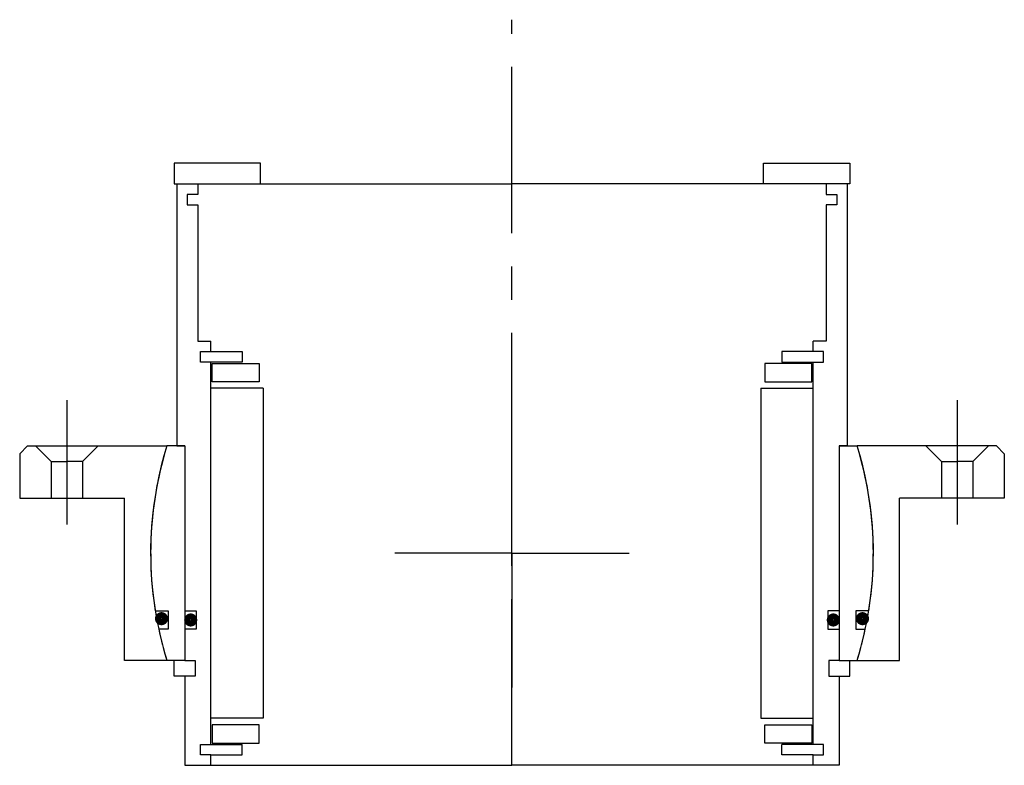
# Model space of a CAD drawing. Header units: millimetres. Extents: x -94 to 94, y -40 to 102.
import ezdxf

# ---------------------------------------------------------------- set-up
doc = ezdxf.new("R2010")
doc.units = ezdxf.units.MM
doc.linetypes.add('CENTER', pattern=[50.8, 31.75, -6.35, 6.35, -6.35])
doc.layers.add('Center', color=1, linetype='CENTER')

# ---------------------------------------------------------------- blocks, each defined once
blk = doc.blocks.new('in-sf095')
for p, q in [((-48, 74.5), (-64.5, 74.5)), ((-64.5, 74.5), (-64.5, 70.5)), ((-48, 70.5), (-48, 74.5)), ((48, 74.5), (64.5, 74.5)), ((48, 70.5), (48, 74.5)), ((64.5, 74.5), (64.5, 70.5)), ((-64.5, 70.5), (-48, 70.5)), ((-64, 70.5), (-64, 20.5)), ((-64, 70.5), (-60, 70.5)), ((-60, 70.5), (0, 70.5)), ((-60, 70.5), (-60, 68.5)), ((60, 70.5), (0, 70.5)), ((64.5, 70.5), (48, 70.5)), ((64, 70.5), (60, 70.5)), ((60, 70.5), (60, 68.5)), ((64, 70.5), (64, 20.5)), ((-62, 68.5), (-62, 66.5)), ((-60, 68.5), (-62, 68.5)), ((60, 68.5), (62, 68.5)), ((62, 68.5), (62, 66.5)), ((-62, 66.5), (-60, 66.5)), ((-60, 66.5), (-60, 40.5)), ((60, 66.5), (60, 40.5)), ((62, 66.5), (60, 66.5)), ((-60, 40.5), (-57.5, 40.5)), ((-57.5, 38.5), (-57.5, 40.5)), ((60, 40.5), (57.5, 40.5)), ((57.5, 38.5), (57.5, 40.5)), ((-59.5, 36.5), (-59.5, 38.5)), ((-59.5, 38.5), (-57.5, 38.5)), ((-57.5, 38.5), (-51.5, 38.5)), ((-51.5, 38.5), (-51.5, 36.5)), ((57.5, 38.5), (51.5, 38.5)), ((51.5, 38.5), (51.5, 36.5)), ((59.5, 38.5), (57.5, 38.5)), ((59.5, 36.5), (59.5, 38.5)), ((-51.5, 36.5), (-59.5, 36.5)), ((-57.5, -36.5), (-57.5, 36.5)), ((-57.25, 36.25), (-48.25, 36.25)), ((-57.25, 32.75), (-57.25, 36.25)), ((-48.25, 36.25), (-48.25, 32.75)), ((57.25, 36.25), (48.25, 36.25)), ((48.25, 36.25), (48.25, 32.75)), ((51.5, 36.5), (59.5, 36.5)), ((57.25, 32.75), (57.25, 36.25)), ((57.5, -36.5), (57.5, 36.5)), ((-48.25, 32.75), (-57.25, 32.75)), ((48.25, 32.75), (57.25, 32.75)), ((-47.5, 31.5), (-57.5, 31.5)), ((-47.5, 31.5), (-47.5, -31.5)), ((47.5, 31.5), (47.5, -31.5)), ((47.5, 31.5), (57.5, 31.5)), ((-62.5, 20.5), (-65.88, 20.5)), ((-64, 20.5), (-62.5, 20.5)), ((-62.5, 20.5), (-62.5, -11)), ((-62.5, 20.5), (-62.5, -20.5)), ((62.5, 20.5), (62.5, -20.5)), ((62.5, 20.5), (62.5, -11)), ((62.5, 20.5), (65.88, 20.5)), ((64, 20.5), (62.5, 20.5)), ((-68.12, -11), (-65.65, -11)), ((-65.65, -11), (-65.65, -14.5)), ((-62.5, -11), (-60.3, -11)), ((-60.3, -11), (-60.3, -14.5)), ((60.3, -11), (60.3, -14.5)), ((62.5, -11), (60.3, -11)), ((65.65, -11), (65.65, -14.5)), ((68.12, -11), (65.65, -11)), ((-65.65, -14.5), (-67.46, -14.5)), ((-60.3, -14.5), (-62.5, -14.5)), ((-62.5, -14.5), (-62.5, -20.5)), ((60.3, -14.5), (62.5, -14.5)), ((62.5, -14.5), (62.5, -20.5)), ((65.65, -14.5), (67.46, -14.5)), ((-62.5, -20.5), (-65.88, -20.5)), ((-64.5, -23.5), (-64.5, -20.5)), ((-62.5, -20.5), (-60.5, -20.5)), ((-60.5, -20.5), (-60.5, -23.5)), ((62.5, -20.5), (60.5, -20.5)), ((60.5, -20.5), (60.5, -23.5)), ((62.5, -20.5), (65.88, -20.5)), ((64.5, -23.5), (64.5, -20.5)), ((-62.5, -23.5), (-64.5, -23.5)), ((-62.5, -23.5), (-62.5, -40.5)), ((-60.5, -23.5), (-62.5, -23.5)), ((60.5, -23.5), (62.5, -23.5)), ((62.5, -23.5), (62.5, -40.5)), ((62.5, -23.5), (64.5, -23.5)), ((-47.5, -31.5), (-57.5, -31.5)), ((47.5, -31.5), (57.5, -31.5)), ((-48.25, -32.75), (-57.25, -32.75)), ((-57.25, -32.75), (-57.25, -36.25)), ((-48.25, -36.25), (-48.25, -32.75)), ((48.25, -32.75), (57.25, -32.75)), ((48.25, -36.25), (48.25, -32.75)), ((57.25, -32.75), (57.25, -36.25)), ((-59.5, -36.5), (-51.5, -36.5)), ((-59.5, -38.5), (-59.5, -36.5)), ((-57.25, -36.25), (-48.25, -36.25)), ((-51.5, -38.5), (-51.5, -36.5)), ((57.25, -36.25), (48.25, -36.25)), ((51.5, -38.5), (51.5, -36.5)), ((59.5, -36.5), (51.5, -36.5)), ((59.5, -38.5), (59.5, -36.5)), ((-57.5, -38.5), (-59.5, -38.5)), ((-57.5, -38.5), (-51.5, -38.5)), ((-57.5, -40.5), (-57.5, -38.5)), ((57.5, -38.5), (51.5, -38.5)), ((57.5, -38.5), (59.5, -38.5)), ((57.5, -40.5), (57.5, -38.5)), ((-62.5, -40.5), (-57.5, -40.5)), ((-57.5, -40.5), (0, -40.5)), ((57.5, -40.5), (0, -40.5)), ((62.5, -40.5), (57.5, -40.5))]:
    blk.add_line(p, q)
at = {"const_width": 1.2}
for points in [[(-66.27, -12.5, -1), (-67.57, -12.5, -1)], [(66.27, -12.5, 1), (67.57, -12.5, 1)], [(-60.7, -12.75, -1), (-62, -12.75, -1)], [(60.7, -12.75, 1), (62, -12.75, 1)]]:
    blk.add_lwpolyline(points, format="xyb", close=True, dxfattribs=at)
for start, end in [(162.7164, 189.1732), (350.8268, 17.2836), (192.1308, 197.2836), (342.7164, 347.8692)]:
    blk.add_arc((0, 0), 69, start, end)
at = {"layer": 'Center'}
blk.add_line((0, -40.5), (0, 101.87), dxfattribs=at)
blk = doc.blocks.new('4SF080-99 yderhus')
for p, q in [((-92.5, 20.5), (-94, 19)), ((-94, 19), (-94, 10.5)), ((-92.5, 20.5), (-65.88, 20.5)), ((-91, 20.5), (-88, 17.5)), ((-79, 20.5), (-82, 17.5)), ((92.5, 20.5), (65.88, 20.5)), ((79, 20.5), (82, 17.5)), ((91, 20.5), (88, 17.5)), ((92.5, 20.5), (94, 19)), ((94, 19), (94, 10.5)), ((-88, 17.5), (-85, 17.5)), ((-88, 17.5), (-88, 10.5)), ((-82, 17.5), (-85, 17.5)), ((-82, 17.5), (-82, 10.5)), ((82, 17.5), (82, 10.5)), ((82, 17.5), (85, 17.5)), ((88, 17.5), (85, 17.5)), ((88, 17.5), (88, 10.5)), ((-94, 10.5), (-74, 10.5)), ((-74, -20.5), (-74, 10.5)), ((94, 10.5), (74, 10.5)), ((74, -20.5), (74, 10.5)), ((-65.88, -20.5), (-74, -20.5)), ((65.88, -20.5), (74, -20.5))]:
    blk.add_line(p, q)
for start, end in [(162.7164, 197.2836), (342.7164, 17.2836)]:
    blk.add_arc((0, 0), 69, start, end)
at = {"layer": 'Center'}
for p, q in [((-85, 29.24), (-85, 5.5)), ((85, 29.24), (85, 5.5)), ((0, 0), (0, 25.63)), ((0, 0), (-22.37, 0)), ((0, 0), (22.37, 0)), ((0, 0), (0, -25.63))]:
    blk.add_line(p, q, dxfattribs=at)

msp = doc.modelspace()

# ---------------------------------------------------------------- block references
for name in ['in-sf095', '4SF080-99 yderhus']:
    msp.add_blockref(name, (0, 0))

doc.saveas('drawing.dxf')
